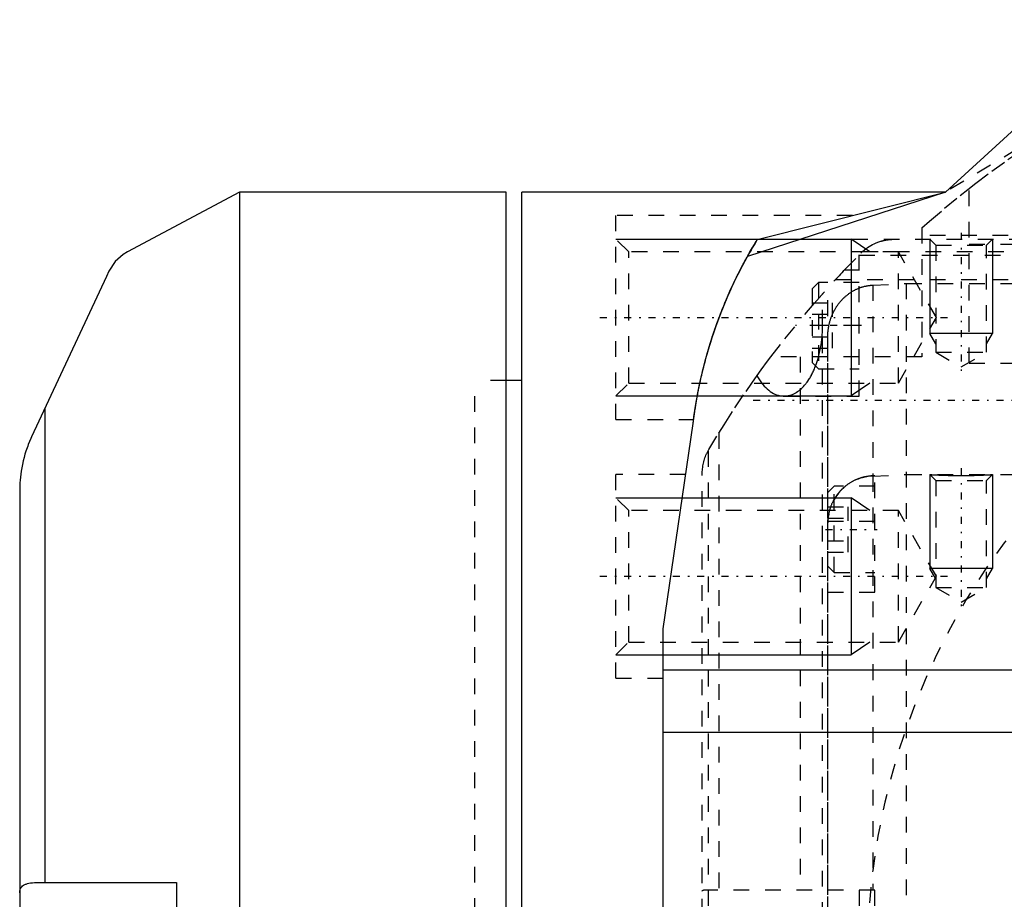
# Model space of a CAD drawing. Extents: x -109 to 109, y -1 to 737.
# Tile 7 of 10: x -99 to -36, y 574 to 630. Entities that reach past the tile are written whole.
import ezdxf

# ---------------------------------------------------------------- set-up
doc = ezdxf.new("R2010")
doc.units = 0
doc.linetypes.add('CENTER', pattern=[1.5, 0.45, -0.5, 0.05, -0.5])
doc.linetypes.add('DASHED', pattern=[2, 1, -1])
for name, color, linetype in [('AM_0', 7, 'CONTINUOUS'), ('AM_10', 7, 'CONTINUOUS'), ('AM_3', 7, 'DASHED'), ('AM_7', 7, 'CENTER')]:
    doc.layers.add(name, color=color, linetype=linetype)

msp = doc.modelspace()

# ---------------------------------------------------------------- linework, layer by layer
at = {"layer": 'AM_0', "color": 7, "linetype": 'CONTINUOUS'}
for p, q in [((-40, 619), (-28, 630)), ((-85, 619), (-92.13, 615.209)), ((-68, 619), (-85, 619)), ((-85, 619), (-85, 381)), ((-68, 520), (-68, 619)), ((-40, 619), (-67, 619)), ((-67, 521), (-67, 619)), ((-40, 619), (-52.625, 614.898)), ((-51.99, 615.987), (-40, 619)), ((-93.47, 613.629), (-98.24, 603.4)), ((-67, 607), (-68, 607)), ((-97.408, 605.183), (-97.408, 575)), ((-58, 591.16), (-56.082, 604.258)), ((-99, 600), (-99, 390.247)), ((-58, 550), (-58, 591.16)), ((-58, 588.555), (58, 588.555)), ((58, 584.555), (-58, 584.555)), ((-97.591, 575), (-89, 575)), ((-89, 575), (-89, 565))]:
    msp.add_line(p, q, dxfattribs=at)
for points in [[(-92.13, 615.208, 0), (-92.398, 615.037, 0), (-92.906, 614.578, 0), (-93.317, 613.977, 0), (-93.47, 613.629, 0)], [(-56.082, 604.258, 0), (-56.042, 604.568, 0), (-55.953, 605.187, 0), (-55.85, 605.804, 0), (-55.794, 606.112, 0), (-55.735, 606.419, 0), (-55.606, 607.031, 0), (-55.464, 607.64, 0), (-55.309, 608.246, 0), (-55.141, 608.848, 0), (-54.961, 609.447, 0), (-54.866, 609.745, 0), (-54.768, 610.042, 0), (-54.562, 610.632, 0), (-54.343, 611.218, 0), (-54.112, 611.799, 0), (-53.869, 612.375, 0), (-53.614, 612.946, 0), (-53.481, 613.229, 0), (-53.346, 613.511, 0), (-53.066, 614.07, 0), (-52.775, 614.624, 0), (-52.625, 614.898, 0)], [(-98.24, 603.4, 0), (-98.285, 603.303, 0), (-98.371, 603.106, 0), (-98.452, 602.907, 0), (-98.491, 602.806, 0), (-98.528, 602.704, 0), (-98.599, 602.499, 0), (-98.664, 602.291, 0), (-98.724, 602.08, 0), (-98.778, 601.866, 0), (-98.827, 601.65, 0), (-98.849, 601.541, 0), (-98.87, 601.432, 0), (-98.906, 601.219, 0), (-98.935, 601.016, 0), (-98.957, 600.824, 0), (-98.974, 600.645, 0), (-98.985, 600.479, 0), (-98.99, 600.401, 0), (-98.993, 600.327, 0), (-98.998, 600.189, 0), (-98.999, 600.116, 0), (-98.999, 600.096, 0), (-99, 600.077, 0), (-99, 600.067, 0), (-99, 600.058, 0), (-99, 600.028, 0), (-99, 600.01, 0), (-99, 600.007, 0), (-99, 600.004, 0), (-99, 600.003, 0), (-99, 600.003, 0), (-99, 600.003, 0), (-99, 600.002, 0), (-99, 600.002, 0), (-99, 600.002, 0), (-99, 600.002, 0), (-99, 600.002, 0), (-99, 600.001, 0), (-99, 600.001, 0), (-99, 600.001, 0), (-99, 600.001, 0), (-99, 600.001, 0), (-99, 600.001, 0), (-99, 600.001, 0), (-99, 600.001, 0), (-99, 600.001, 0), (-99, 600.001, 0), (-99, 600.001, 0), (-99, 600.001, 0), (-99, 600.001, 0), (-99, 600.001, 0), (-99, 600.001, 0), (-99, 600.001, 0), (-99, 600.001, 0), (-99, 600.001, 0), (-99, 600.001, 0), (-99, 600.001, 0), (-99, 600.001, 0), (-99, 600.001, 0), (-99, 600.001, 0), (-99, 600.001, 0), (-99, 600.001, 0), (-99, 600.001, 0), (-99, 600.001, 0), (-99, 600.001, 0), (-99, 600, 0), (-99, 600, 0), (-99, 600, 0), (-99, 600, 0), (-99, 600, 0), (-99, 600, 0), (-99, 600, 0), (-99, 600, 0), (-99, 600, 0), (-99, 600, 0), (-99, 600, 0), (-99, 600, 0), (-99, 600, 0), (-99, 600, 0), (-99, 600, 0), (-99, 600, 0), (-99, 600, 0), (-99, 600, 0), (-99, 600, 0), (-99, 600, 0), (-99, 600, 0), (-99, 600, 0), (-99, 600, 0), (-99, 600, 0), (-99, 600, 0), (-99, 600, 0), (-99, 600, 0), (-99, 600, 0), (-99, 600, 0), (-99, 600, 0), (-99, 600, 0), (-99, 600, 0), (-99, 600, 0), (-99, 600, 0), (-99, 600, 0), (-99, 600, 0), (-99, 600, 0), (-99, 600, 0), (-99, 600, 0), (-99, 600, 0), (-99, 600, 0), (-99, 600, 0), (-99, 600, 0), (-99, 600, 0), (-99, 600, 0), (-99, 600, 0), (-99, 600, 0)], [(-99, 574.339, 0), (-98.999, 574.382, 0), (-98.99, 574.462, 0), (-98.973, 574.536, 0), (-98.961, 574.571, 0), (-98.947, 574.604, 0), (-98.912, 574.667, 0), (-98.867, 574.724, 0), (-98.813, 574.775, 0), (-98.749, 574.82, 0), (-98.677, 574.859, 0), (-98.637, 574.876, 0), (-98.596, 574.892, 0), (-98.506, 574.92, 0), (-98.408, 574.943, 0), (-98.301, 574.962, 0), (-98.187, 574.976, 0), (-98.066, 574.986, 0), (-98.002, 574.99, 0), (-97.938, 574.994, 0), (-97.804, 574.998, 0), (-97.664, 575, 0), (-97.591, 575, 0)]]:
    msp.add_polyline3d(points, dxfattribs=at)
msp.add_arc((-27, 600.69), 29.3, 148.52862, 150.99311, dxfattribs=at)
at = {"layer": 'AM_10', "color": 7, "linetype": 'CONTINUOUS'}
for p, q in [((-61, 616.01), (-46, 616.01)), ((-44.828, 615.198), (-46, 616.01)), ((-46, 616.01), (-46, 606.01)), ((-41, 616), (-41, 610)), ((-37, 616), (-37, 610)), ((-37, 610), (-41, 610)), ((-40.621, 609.344), (-41, 610)), ((-37.379, 609.344), (-37, 610)), ((-44.828, 606.822), (-46, 606.01)), ((-61, 606.01), (-46, 606.01)), ((-41, 601), (-41, 595)), ((-37, 601), (-37, 595)), ((-61, 599.512), (-46, 599.512)), ((-44.828, 598.7), (-46, 599.512)), ((-46, 599.512), (-46, 589.512)), ((-37, 595), (-41, 595)), ((-40.621, 594.344), (-41, 595)), ((-37.379, 594.344), (-37, 595)), ((-44.828, 590.324), (-46, 589.512)), ((-61, 589.512), (-46, 589.512))]:
    msp.add_line(p, q, dxfattribs=at)
at = {"layer": 'AM_3', "color": 6, "linetype": 'DASHED'}
for p, q in [((-21.693, 630), (-40, 619)), ((-38.5, 608.104), (-38.5, 619.234)), ((-45.929, 617.51), (-61, 617.51)), ((-61, 604.51), (-61, 617.51)), ((-41.5, 616.733), (-41.5, 608.5)), ((-2, 616.24), (-41.5, 616.24)), ((-60.188, 615.198), (-61, 616.01)), ((-51.937, 616), (-2, 616)), ((-41, 616), (-40.621, 615.621)), ((-40.621, 615.621), (-40.621, 608.8)), ((-40.621, 615.621), (-37.379, 615.621)), ((-38.5, 615.696), (38.5, 615.696)), ((-37.379, 615.621), (-37, 616)), ((-37.379, 608.8), (-37.379, 615.621)), ((-43, 615.198), (-60.188, 615.198)), ((-60.188, 606.822), (-60.188, 615.198)), ((-45.5, 606), (-45.5, 615.008)), ((-45.5, 614.98), (-23.599, 614.98)), ((-45.282, 615.222), (-23.365, 615.222)), ((-40.582, 611.01), (-43, 615.198)), ((-43, 606.822), (-43, 615.198)), ((-46.421, 614.057), (-45.5, 614.057)), ((-48.1, 613.25), (-48.5, 612.85)), ((-45.5, 613.25), (-48.1, 613.25)), ((-48.1, 613.25), (-48.1, 607.75)), ((-46.996, 613.444), (-24.734, 613.444)), ((-44.639, 613.075), (-42.5, 613.184)), ((-44.639, 613.075), (-44.639, 600.917)), ((-42.5, 613.184), (-34.5, 613.184)), ((-42.5, 613.184), (-42.5, 526.816)), ((-48.5, 612.85), (-48.5, 608.15)), ((-47.832, 610.5), (-47.832, 612.521)), ((-47.5, 527.108), (-47.5, 612.892)), ((-48.5, 611.943), (-47.2, 611.943)), ((-47.2, 609.057), (-47.2, 611.943)), ((-48.5, 611.222), (-47.2, 611.222)), ((-43, 606.822), (-40.582, 611.01)), ((-45.5, 610.5), (-49.556, 610.5)), ((-48.5, 609.778), (-47.2, 609.778)), ((-47.867, 609.739), (-47.867, 530.261)), ((-47.5, 530.209), (-47.5, 609.791)), ((-48.5, 609.057), (-47.2, 609.057)), ((-40.621, 608.8), (-39, 607.864)), ((-40.621, 608.8), (-37.379, 608.8)), ((-39, 607.864), (-37.379, 608.8)), ((-41.5, 608.5), (-51.125, 608.5)), ((-49.254, 608.5), (-49.254, 574.5)), ((-48.5, 608.15), (-48.1, 607.75)), ((-38.5, 608.104), (38.5, 608.104)), ((-48.1, 607.75), (-45.5, 607.75)), ((-68, 607), (-70, 607)), ((-70, 533), (-70, 607)), ((-61, 606.01), (-60.188, 606.822)), ((-60.188, 606.822), (-43, 606.822)), ((-50.287, 606), (-45.5, 606)), ((-61, 604.51), (-56.05, 604.51)), ((-55.082, 602.588), (-54.45, 603.634)), ((-54.45, 603.634), (-54.45, 574.5)), ((-55.133, 602.497), (-55.133, 537.503)), ((-56.557, 601.012), (-61, 601.012)), ((-61, 588.012), (-61, 601.012)), ((-55.5, 538.94), (-55.5, 601.06)), ((-44.639, 600.901), (-42.5, 601)), ((-44.5, 600.923), (-44.639, 600.917)), ((-44.639, 600.901), (-44.639, 574.5)), ((-44.5, 593.5), (-44.5, 600.923)), ((-42.5, 601), (-34.5, 601)), ((-41, 601), (-40.621, 600.621)), ((-40.621, 600.621), (-40.621, 593.8)), ((-40.621, 600.621), (-37.379, 600.621)), ((-37.379, 600.621), (-37, 601)), ((-37.379, 593.8), (-37.379, 600.621)), ((-47.1, 600.25), (-47.5, 599.85)), ((-44.5, 600.25), (-47.1, 600.25)), ((-47.1, 594.75), (-47.1, 600.25)), ((-60.188, 598.7), (-61, 599.512)), ((-43, 598.7), (-60.188, 598.7)), ((-60.188, 590.324), (-60.188, 598.7)), ((-47.5, 598.943), (-46.2, 598.943)), ((-46.2, 596.057), (-46.2, 598.943)), ((-40.582, 594.512), (-43, 598.7)), ((-43, 590.324), (-43, 598.7)), ((-47.5, 598.222), (-46.2, 598.222)), ((-47.499, 598), (-47.5, 597.92)), ((-44.5, 598), (-47.499, 598)), ((-47.5, 596.778), (-46.2, 596.778)), ((-47.5, 596.057), (-46.2, 596.057)), ((-47.5, 595.15), (-47.1, 594.75)), ((-47.1, 594.75), (-44.5, 594.75)), ((-43, 590.324), (-40.582, 594.512)), ((-40.621, 593.8), (-39, 592.864)), ((-40.621, 593.8), (-37.379, 593.8)), ((-39, 592.864), (-37.379, 593.8)), ((-47.5, 593.5), (-44.5, 593.5)), ((-61, 589.512), (-60.188, 590.324)), ((-60.188, 590.324), (-43, 590.324)), ((-61, 588.012), (-58, 588.012)), ((-44.5, 574.5), (-55.419, 574.5)), ((-45.5, 574.5), (-45.5, 565.5)), ((-44.5, 565.5), (-44.5, 574.5))]:
    msp.add_line(p, q, dxfattribs=at)
for points in [[(-41.5, 616.733, 0), (-41.022, 617.153, 0), (-40.054, 617.979, 0), (-39.069, 618.784, 0), (-38.57, 619.179, 0), (-38.068, 619.569, 0), (-37.051, 620.334, 0), (-36.018, 621.078, 0), (-34.971, 621.8, 0), (-33.909, 622.502, 0), (-32.834, 623.181, 0), (-32.291, 623.512, 0), (-31.744, 623.838, 0), (-30.642, 624.473, 0), (-29.526, 625.086, 0), (-28.399, 625.675, 0), (-27.26, 626.242, 0), (-26.109, 626.785, 0), (-25.53, 627.048, 0), (-24.948, 627.305, 0), (-23.776, 627.801, 0), (-22.594, 628.273, 0), (-22, 628.5, 0)], [(-56.082, 604.258, 0), (-56.028, 604.673, 0), (-55.903, 605.494, 0), (-55.758, 606.302, 0), (-55.677, 606.7, 0), (-55.592, 607.094, 0), (-55.407, 607.868, 0), (-55.205, 608.624, 0), (-54.988, 609.36, 0), (-54.757, 610.073, 0), (-54.514, 610.763, 0), (-54.389, 611.1, 0), (-54.261, 611.429, 0), (-54, 612.07, 0), (-53.733, 612.684, 0), (-53.461, 613.271, 0), (-53.188, 613.83, 0), (-52.915, 614.361, 0), (-52.779, 614.615, 0), (-52.644, 614.862, 0), (-52.378, 615.335, 0), (-52.117, 615.777, 0), (-51.99, 615.987, 0)], [(-56.05, 604.51, 0), (-56.05, 604.51, 0), (-56.049, 604.514, 0), (-56.049, 604.521, 0), (-56.048, 604.525, 0), (-56.047, 604.531, 0), (-56.045, 604.545, 0), (-56.043, 604.562, 0), (-56.04, 604.584, 0), (-56.037, 604.608, 0), (-56.033, 604.637, 0), (-56.031, 604.652, 0), (-56.029, 604.669, 0), (-56.024, 604.705, 0), (-56.018, 604.744, 0), (-56.012, 604.788, 0), (-56.005, 604.834, 0), (-55.998, 604.885, 0), (-55.994, 604.911, 0), (-55.99, 604.939, 0), (-55.982, 604.996, 0), (-55.973, 605.057, 0), (-55.968, 605.089, 0), (-55.963, 605.122, 0), (-55.952, 605.189, 0), (-55.941, 605.26, 0), (-55.936, 605.297, 0), (-55.93, 605.334, 0), (-55.917, 605.412, 0), (-55.904, 605.492, 0), (-55.89, 605.575, 0), (-55.875, 605.66, 0), (-55.86, 605.749, 0), (-55.852, 605.794, 0), (-55.844, 605.839, 0), (-55.827, 605.932, 0), (-55.81, 606.028, 0), (-55.791, 606.125, 0), (-55.773, 606.224, 0), (-55.753, 606.325, 0), (-55.743, 606.376, 0), (-55.733, 606.428, 0), (-55.712, 606.533, 0), (-55.689, 606.641, 0), (-55.666, 606.752, 0), (-55.642, 606.865, 0), (-55.617, 606.982, 0), (-55.603, 607.041, 0), (-55.59, 607.101, 0), (-55.563, 607.222, 0), (-55.534, 607.346, 0), (-55.504, 607.471, 0), (-55.474, 607.599, 0), (-55.442, 607.73, 0), (-55.425, 607.795, 0), (-55.409, 607.861, 0), (-55.375, 607.995, 0), (-55.34, 608.13, 0), (-55.303, 608.267, 0), (-55.266, 608.406, 0), (-55.227, 608.545, 0), (-55.208, 608.615, 0), (-55.188, 608.685, 0), (-55.147, 608.827, 0), (-55.106, 608.969, 0), (-55.085, 609.041, 0), (-55.063, 609.113, 0), (-55.02, 609.256, 0), (-54.975, 609.4, 0), (-54.953, 609.473, 0), (-54.93, 609.545, 0), (-54.884, 609.689, 0), (-54.837, 609.834, 0), (-54.789, 609.978, 0), (-54.74, 610.122, 0), (-54.691, 610.266, 0), (-54.666, 610.337, 0), (-54.641, 610.408, 0), (-54.591, 610.551, 0), (-54.54, 610.692, 0), (-54.489, 610.832, 0), (-54.437, 610.971, 0), (-54.385, 611.109, 0), (-54.359, 611.178, 0), (-54.332, 611.247, 0), (-54.278, 611.386, 0), (-54.223, 611.526, 0), (-54.167, 611.666, 0), (-54.11, 611.806, 0), (-54.052, 611.946, 0), (-54.022, 612.016, 0), (-53.993, 612.086, 0), (-53.934, 612.226, 0), (-53.873, 612.365, 0), (-53.813, 612.504, 0), (-53.751, 612.643, 0), (-53.689, 612.781, 0), (-53.658, 612.849, 0), (-53.627, 612.918, 0), (-53.564, 613.054, 0), (-53.5, 613.189, 0), (-53.436, 613.324, 0), (-53.372, 613.457, 0), (-53.308, 613.589, 0), (-53.276, 613.654, 0), (-53.244, 613.719, 0), (-53.179, 613.849, 0), (-53.114, 613.976, 0), (-53.082, 614.04, 0), (-53.05, 614.103, 0), (-52.985, 614.227, 0), (-52.921, 614.35, 0), (-52.889, 614.411, 0), (-52.857, 614.471, 0), (-52.793, 614.59, 0), (-52.729, 614.707, 0), (-52.666, 614.823, 0), (-52.604, 614.936, 0), (-52.542, 615.046, 0), (-52.511, 615.101, 0), (-52.48, 615.155, 0), (-52.42, 615.261, 0), (-52.36, 615.365, 0), (-52.301, 615.467, 0), (-52.243, 615.566, 0), (-52.186, 615.663, 0), (-52.157, 615.71, 0), (-52.129, 615.757, 0), (-52.073, 615.85, 0), (-52.018, 615.941, 0), (-51.99, 615.987, 0)], [(-45.308, 615.198, 0), (-45.262, 615.24, 0), (-45.167, 615.321, 0), (-45.069, 615.398, 0), (-45.019, 615.435, 0), (-44.968, 615.471, 0), (-44.864, 615.539, 0), (-44.757, 615.604, 0), (-44.647, 615.663, 0), (-44.535, 615.719, 0), (-44.421, 615.769, 0), (-44.363, 615.792, 0), (-44.305, 615.815, 0), (-44.187, 615.855, 0), (-44.118, 615.877, 0), (-44.098, 615.883, 0), (-44.078, 615.888, 0), (-44.068, 615.891, 0), (-44.058, 615.894, 0), (-44.038, 615.899, 0), (-44.018, 615.905, 0), (-43.997, 615.91, 0), (-43.977, 615.915, 0), (-43.957, 615.919, 0), (-43.947, 615.922, 0), (-43.937, 615.924, 0), (-43.916, 615.929, 0), (-43.896, 615.933, 0), (-43.876, 615.938, 0), (-43.855, 615.942, 0), (-43.835, 615.946, 0), (-43.825, 615.948, 0), (-43.815, 615.95, 0), (-43.794, 615.953, 0), (-43.774, 615.957, 0), (-43.753, 615.96, 0), (-43.733, 615.964, 0), (-43.712, 615.967, 0), (-43.702, 615.968, 0), (-43.691, 615.97, 0), (-43.671, 615.973, 0), (-43.65, 615.975, 0), (-43.64, 615.977, 0), (-43.63, 615.978, 0), (-43.609, 615.98, 0), (-43.588, 615.983, 0), (-43.578, 615.984, 0), (-43.568, 615.985, 0), (-43.547, 615.987, 0), (-43.526, 615.989, 0), (-43.505, 615.99, 0), (-43.485, 615.992, 0), (-43.464, 615.993, 0), (-43.454, 615.994, 0), (-43.443, 615.995, 0), (-43.422, 615.996, 0), (-43.402, 615.997, 0), (-43.381, 615.998, 0), (-43.36, 615.999, 0), (-43.339, 615.999, 0), (-43.329, 615.999, 0), (-43.319, 616, 0), (-43.298, 616, 0), (-43.277, 616, 0), (-43.267, 616, 0)], [(-51.125, 608.5, 0), (-50.233, 609.656, 0), (-48.373, 611.905, 0), (-46.412, 614.068, 0), (-45.394, 615.115, 0)], [(-45.394, 615.115, 0), (-45.38, 615.129, 0), (-45.352, 615.157, 0), (-45.323, 615.184, 0), (-45.308, 615.198, 0)], [(-47.5, 609.791, 0), (-47.5, 609.812, 0), (-47.499, 609.855, 0), (-47.498, 609.897, 0), (-47.498, 609.919, 0), (-47.497, 609.941, 0), (-47.495, 609.984, 0), (-47.492, 610.028, 0), (-47.489, 610.072, 0), (-47.485, 610.117, 0), (-47.481, 610.162, 0), (-47.478, 610.184, 0), (-47.476, 610.206, 0), (-47.47, 610.251, 0), (-47.464, 610.296, 0), (-47.458, 610.341, 0), (-47.45, 610.386, 0), (-47.442, 610.431, 0), (-47.438, 610.454, 0), (-47.434, 610.476, 0), (-47.425, 610.521, 0), (-47.415, 610.566, 0), (-47.41, 610.588, 0), (-47.405, 610.61, 0), (-47.394, 610.654, 0), (-47.383, 610.698, 0), (-47.377, 610.72, 0), (-47.372, 610.742, 0), (-47.359, 610.785, 0), (-47.347, 610.827, 0), (-47.333, 610.87, 0), (-47.32, 610.912, 0), (-47.306, 610.953, 0), (-47.299, 610.973, 0), (-47.292, 610.994, 0), (-47.277, 611.034, 0), (-47.262, 611.073, 0), (-47.246, 611.112, 0), (-47.23, 611.152, 0), (-47.214, 611.191, 0), (-47.205, 611.211, 0), (-47.196, 611.231, 0), (-47.178, 611.271, 0), (-47.159, 611.311, 0), (-47.14, 611.351, 0), (-47.12, 611.391, 0), (-47.099, 611.431, 0), (-47.089, 611.451, 0), (-47.078, 611.471, 0), (-47.056, 611.51, 0), (-47.034, 611.55, 0), (-47.01, 611.589, 0), (-46.987, 611.628, 0), (-46.963, 611.667, 0), (-46.95, 611.686, 0), (-46.938, 611.705, 0), (-46.913, 611.743, 0), (-46.887, 611.781, 0), (-46.861, 611.818, 0), (-46.834, 611.855, 0), (-46.807, 611.891, 0), (-46.794, 611.909, 0), (-46.78, 611.926, 0), (-46.752, 611.961, 0), (-46.724, 611.996, 0), (-46.71, 612.012, 0), (-46.696, 612.029, 0), (-46.668, 612.062, 0), (-46.639, 612.094, 0), (-46.625, 612.11, 0), (-46.611, 612.126, 0), (-46.582, 612.157, 0), (-46.553, 612.187, 0), (-46.523, 612.218, 0), (-46.492, 612.248, 0), (-46.461, 612.278, 0), (-46.445, 612.293, 0), (-46.428, 612.308, 0), (-46.396, 612.338, 0), (-46.362, 612.368, 0), (-46.328, 612.397, 0), (-46.293, 612.426, 0), (-46.258, 612.454, 0), (-46.24, 612.468, 0), (-46.222, 612.482, 0), (-46.186, 612.51, 0), (-46.149, 612.537, 0), (-46.112, 612.563, 0), (-46.074, 612.589, 0), (-46.036, 612.614, 0), (-46.017, 612.626, 0), (-45.998, 612.639, 0), (-45.96, 612.663, 0), (-45.921, 612.686, 0), (-45.882, 612.708, 0), (-45.843, 612.73, 0), (-45.804, 612.751, 0), (-45.785, 612.761, 0), (-45.765, 612.772, 0), (-45.726, 612.791, 0), (-45.687, 612.81, 0), (-45.649, 612.828, 0), (-45.61, 612.845, 0), (-45.571, 612.862, 0), (-45.552, 612.87, 0), (-45.532, 612.878, 0), (-45.492, 612.894, 0), (-45.451, 612.909, 0), (-45.43, 612.916, 0), (-45.409, 612.924, 0), (-45.367, 612.938, 0), (-45.325, 612.952, 0), (-45.303, 612.959, 0), (-45.282, 612.965, 0), (-45.238, 612.978, 0), (-45.195, 612.989, 0), (-45.15, 613, 0), (-45.106, 613.011, 0), (-45.062, 613.021, 0), (-45.039, 613.025, 0), (-45.017, 613.03, 0), (-44.972, 613.038, 0), (-44.927, 613.045, 0), (-44.882, 613.052, 0), (-44.838, 613.058, 0), (-44.793, 613.063, 0), (-44.771, 613.065, 0), (-44.749, 613.068, 0), (-44.704, 613.071, 0), (-44.661, 613.074, 0), (-44.639, 613.075, 0)], [(-47.867, 609.739, 0), (-47.856, 609.866, 0), (-47.841, 610.121, 0), (-47.833, 610.374, 0), (-47.832, 610.5, 0)], [(-47.961, 609.055, 0), (-47.941, 609.167, 0), (-47.907, 609.394, 0), (-47.878, 609.624, 0), (-47.867, 609.739, 0)], [(-48.087, 608.499, 0), (-48.063, 608.59, 0), (-48.019, 608.774, 0), (-47.979, 608.961, 0), (-47.961, 609.055, 0)], [(-52.346, 606.822, 0), (-52.147, 607.104, 0), (-51.742, 607.666, 0), (-51.332, 608.223, 0), (-51.125, 608.5, 0)], [(-48.274, 607.922, 0), (-48.24, 608.014, 0), (-48.175, 608.204, 0), (-48.115, 608.4, 0), (-48.087, 608.499, 0)], [(-48.873, 606.821, 0), (-48.853, 606.846, 0), (-48.815, 606.898, 0), (-48.778, 606.95, 0), (-48.759, 606.977, 0), (-48.741, 607.004, 0), (-48.704, 607.059, 0), (-48.668, 607.116, 0), (-48.633, 607.174, 0), (-48.598, 607.233, 0), (-48.564, 607.293, 0), (-48.547, 607.324, 0), (-48.531, 607.355, 0), (-48.498, 607.417, 0), (-48.466, 607.481, 0), (-48.435, 607.546, 0), (-48.404, 607.612, 0), (-48.374, 607.679, 0), (-48.359, 607.713, 0), (-48.344, 607.747, 0), (-48.316, 607.816, 0), (-48.288, 607.886, 0), (-48.274, 607.922, 0)], [(-54.45, 603.634, 0), (-54.112, 604.174, 0), (-53.422, 605.244, 0), (-52.71, 606.299, 0), (-52.346, 606.822, 0)], [(-52.011, 607.295, 0), (-51.972, 607.227, 0), (-51.894, 607.097, 0), (-51.812, 606.973, 0), (-51.77, 606.913, 0), (-51.727, 606.855, 0), (-51.64, 606.745, 0), (-51.55, 606.641, 0), (-51.458, 606.545, 0), (-51.364, 606.456, 0), (-51.267, 606.374, 0), (-51.218, 606.336, 0), (-51.169, 606.3, 0), (-51.069, 606.234, 0), (-50.968, 606.176, 0), (-50.865, 606.127, 0), (-50.762, 606.085, 0), (-50.657, 606.051, 0), (-50.604, 606.038, 0), (-50.552, 606.026, 0), (-50.446, 606.009, 0), (-50.34, 606.001, 0), (-50.287, 606, 0)], [(-50.287, 606, 0), (-50.245, 606.001, 0), (-50.161, 606.006, 0), (-50.078, 606.016, 0), (-50.036, 606.024, 0), (-49.995, 606.032, 0), (-49.912, 606.053, 0), (-49.829, 606.079, 0), (-49.747, 606.11, 0), (-49.666, 606.146, 0), (-49.585, 606.188, 0), (-49.545, 606.21, 0), (-49.505, 606.234, 0), (-49.427, 606.285, 0), (-49.349, 606.341, 0), (-49.272, 606.402, 0), (-49.196, 606.468, 0), (-49.122, 606.539, 0), (-49.085, 606.576, 0), (-49.049, 606.614, 0), (-48.977, 606.693, 0), (-48.907, 606.777, 0), (-48.873, 606.821, 0)], [(-55.5, 601.06, 0), (-55.5, 601.105, 0), (-55.497, 601.194, 0), (-55.492, 601.283, 0), (-55.488, 601.327, 0), (-55.484, 601.372, 0), (-55.473, 601.46, 0), (-55.46, 601.548, 0), (-55.444, 601.636, 0), (-55.426, 601.723, 0), (-55.405, 601.809, 0), (-55.394, 601.852, 0), (-55.382, 601.895, 0), (-55.355, 601.98, 0), (-55.327, 602.065, 0), (-55.296, 602.148, 0), (-55.262, 602.231, 0), (-55.226, 602.312, 0), (-55.208, 602.352, 0), (-55.188, 602.392, 0), (-55.147, 602.472, 0), (-55.104, 602.55, 0), (-55.082, 602.588, 0)], [(-44.639, 600.917, 0), (-44.659, 600.916, 0), (-44.7, 600.913, 0), (-44.741, 600.91, 0), (-44.762, 600.908, 0), (-44.783, 600.907, 0), (-44.825, 600.902, 0), (-44.866, 600.897, 0), (-44.908, 600.892, 0), (-44.95, 600.886, 0), (-44.992, 600.879, 0), (-45.013, 600.876, 0), (-45.034, 600.872, 0), (-45.076, 600.864, 0), (-45.118, 600.856, 0), (-45.16, 600.846, 0), (-45.201, 600.837, 0), (-45.243, 600.827, 0), (-45.263, 600.821, 0), (-45.284, 600.816, 0), (-45.324, 600.804, 0), (-45.365, 600.793, 0), (-45.385, 600.787, 0), (-45.404, 600.78, 0), (-45.444, 600.768, 0), (-45.483, 600.754, 0), (-45.502, 600.748, 0), (-45.521, 600.741, 0), (-45.559, 600.727, 0), (-45.597, 600.712, 0), (-45.634, 600.698, 0), (-45.67, 600.682, 0), (-45.706, 600.667, 0), (-45.725, 600.659, 0), (-45.743, 600.65, 0), (-45.78, 600.633, 0), (-45.817, 600.616, 0), (-45.853, 600.597, 0), (-45.89, 600.578, 0), (-45.927, 600.559, 0), (-45.946, 600.549, 0), (-45.964, 600.538, 0), (-46.001, 600.517, 0), (-46.037, 600.496, 0), (-46.074, 600.474, 0), (-46.11, 600.451, 0), (-46.146, 600.428, 0), (-46.164, 600.416, 0), (-46.181, 600.404, 0), (-46.216, 600.38, 0), (-46.251, 600.356, 0), (-46.286, 600.331, 0), (-46.32, 600.305, 0), (-46.353, 600.279, 0), (-46.369, 600.266, 0), (-46.386, 600.253, 0), (-46.418, 600.226, 0), (-46.45, 600.2, 0), (-46.481, 600.173, 0), (-46.512, 600.145, 0), (-46.542, 600.118, 0), (-46.557, 600.104, 0), (-46.571, 600.09, 0), (-46.6, 600.063, 0), (-46.628, 600.035, 0), (-46.641, 600.021, 0), (-46.655, 600.007, 0), (-46.683, 599.978, 0), (-46.71, 599.948, 0), (-46.724, 599.933, 0), (-46.738, 599.918, 0), (-46.765, 599.887, 0), (-46.792, 599.856, 0), (-46.819, 599.824, 0), (-46.845, 599.791, 0), (-46.871, 599.758, 0), (-46.884, 599.741, 0), (-46.897, 599.724, 0), (-46.922, 599.69, 0), (-46.947, 599.655, 0), (-46.971, 599.621, 0), (-46.995, 599.585, 0), (-47.019, 599.55, 0), (-47.03, 599.532, 0), (-47.042, 599.514, 0), (-47.064, 599.477, 0), (-47.086, 599.441, 0), (-47.107, 599.404, 0), (-47.128, 599.367, 0), (-47.148, 599.331, 0), (-47.157, 599.312, 0), (-47.167, 599.294, 0), (-47.186, 599.257, 0), (-47.204, 599.22, 0), (-47.221, 599.183, 0), (-47.238, 599.146, 0), (-47.254, 599.11, 0), (-47.262, 599.091, 0), (-47.269, 599.073, 0), (-47.284, 599.037, 0), (-47.299, 599, 0), (-47.313, 598.962, 0), (-47.327, 598.924, 0), (-47.34, 598.885, 0), (-47.347, 598.866, 0), (-47.353, 598.846, 0), (-47.366, 598.806, 0), (-47.378, 598.766, 0), (-47.384, 598.746, 0), (-47.39, 598.726, 0), (-47.401, 598.685, 0), (-47.411, 598.644, 0), (-47.416, 598.623, 0), (-47.421, 598.602, 0), (-47.431, 598.561, 0), (-47.439, 598.519, 0), (-47.448, 598.477, 0), (-47.455, 598.435, 0), (-47.462, 598.393, 0), (-47.466, 598.372, 0), (-47.469, 598.351, 0), (-47.475, 598.309, 0), (-47.48, 598.267, 0), (-47.484, 598.226, 0), (-47.488, 598.184, 0), (-47.492, 598.143, 0), (-47.493, 598.122, 0), (-47.494, 598.101, 0), (-47.497, 598.061, 0), (-47.498, 598.02, 0), (-47.499, 598, 0)], [(-41, 601, 0), (-41, 601, 0), (-40.998, 601, 0), (-40.995, 601, 0), (-40.993, 601, 0), (-40.99, 600.999, 0), (-40.983, 600.999, 0), (-40.975, 600.998, 0), (-40.964, 600.998, 0), (-40.952, 600.997, 0), (-40.939, 600.996, 0), (-40.931, 600.996, 0), (-40.923, 600.995, 0), (-40.906, 600.994, 0), (-40.887, 600.993, 0), (-40.866, 600.992, 0), (-40.844, 600.991, 0), (-40.82, 600.99, 0), (-40.807, 600.989, 0), (-40.794, 600.988, 0), (-40.767, 600.987, 0), (-40.739, 600.985, 0), (-40.724, 600.984, 0), (-40.709, 600.984, 0), (-40.677, 600.982, 0), (-40.644, 600.98, 0), (-40.628, 600.98, 0), (-40.61, 600.979, 0), (-40.575, 600.977, 0), (-40.539, 600.975, 0), (-40.502, 600.974, 0), (-40.463, 600.972, 0), (-40.424, 600.97, 0), (-40.405, 600.969, 0), (-40.385, 600.968, 0), (-40.343, 600.967, 0), (-40.301, 600.965, 0), (-40.257, 600.963, 0), (-40.212, 600.962, 0), (-40.165, 600.96, 0), (-40.142, 600.959, 0), (-40.118, 600.958, 0), (-40.069, 600.957, 0), (-40.019, 600.955, 0), (-39.968, 600.954, 0), (-39.917, 600.952, 0), (-39.864, 600.951, 0), (-39.838, 600.95, 0), (-39.811, 600.949, 0), (-39.757, 600.948, 0), (-39.702, 600.947, 0), (-39.647, 600.946, 0), (-39.591, 600.945, 0), (-39.535, 600.944, 0), (-39.507, 600.943, 0), (-39.479, 600.943, 0), (-39.422, 600.942, 0), (-39.365, 600.941, 0), (-39.309, 600.941, 0), (-39.252, 600.94, 0), (-39.195, 600.94, 0), (-39.167, 600.94, 0), (-39.139, 600.94, 0), (-39.083, 600.939, 0), (-39.028, 600.939, 0), (-39, 600.939, 0), (-38.972, 600.939, 0), (-38.917, 600.939, 0), (-38.861, 600.94, 0), (-38.833, 600.94, 0), (-38.805, 600.94, 0), (-38.748, 600.94, 0), (-38.691, 600.941, 0), (-38.635, 600.941, 0), (-38.578, 600.942, 0), (-38.521, 600.943, 0), (-38.493, 600.943, 0), (-38.465, 600.944, 0), (-38.409, 600.945, 0), (-38.353, 600.946, 0), (-38.298, 600.947, 0), (-38.243, 600.948, 0), (-38.189, 600.949, 0), (-38.162, 600.95, 0), (-38.136, 600.951, 0), (-38.083, 600.952, 0), (-38.032, 600.954, 0), (-37.981, 600.955, 0), (-37.931, 600.957, 0), (-37.882, 600.958, 0), (-37.858, 600.959, 0), (-37.835, 600.96, 0), (-37.788, 600.962, 0), (-37.743, 600.963, 0), (-37.699, 600.965, 0), (-37.657, 600.967, 0), (-37.615, 600.968, 0), (-37.595, 600.969, 0), (-37.576, 600.97, 0), (-37.537, 600.972, 0), (-37.498, 600.974, 0), (-37.461, 600.975, 0), (-37.425, 600.977, 0), (-37.39, 600.979, 0), (-37.372, 600.98, 0), (-37.356, 600.98, 0), (-37.323, 600.982, 0), (-37.291, 600.984, 0), (-37.276, 600.984, 0), (-37.261, 600.985, 0), (-37.233, 600.987, 0), (-37.206, 600.988, 0), (-37.193, 600.989, 0), (-37.18, 600.99, 0), (-37.156, 600.991, 0), (-37.134, 600.992, 0), (-37.113, 600.993, 0), (-37.094, 600.994, 0), (-37.077, 600.995, 0), (-37.069, 600.996, 0), (-37.061, 600.996, 0), (-37.048, 600.997, 0), (-37.036, 600.998, 0), (-37.025, 600.998, 0), (-37.017, 600.999, 0), (-37.01, 600.999, 0), (-37.007, 601, 0), (-37.005, 601, 0), (-37.002, 601, 0), (-37, 601, 0), (-37, 601, 0)], [(-47.5, 597.904, 0), (-47.5, 597.92, 0), (-47.5, 597.952, 0), (-47.499, 597.984, 0), (-47.498, 598, 0)], [(-55.5, 574.446, 0), (-55.5, 574.449, 0), (-55.499, 574.455, 0), (-55.499, 574.46, 0), (-55.498, 574.463, 0), (-55.497, 574.465, 0), (-55.495, 574.47, 0), (-55.493, 574.474, 0), (-55.49, 574.478, 0), (-55.486, 574.482, 0), (-55.482, 574.485, 0), (-55.48, 574.486, 0), (-55.478, 574.488, 0), (-55.473, 574.491, 0), (-55.467, 574.493, 0), (-55.461, 574.495, 0), (-55.455, 574.497, 0), (-55.448, 574.498, 0), (-55.444, 574.499, 0), (-55.44, 574.499, 0), (-55.432, 574.5, 0), (-55.424, 574.5, 0), (-55.419, 574.5, 0)], [(-47.465, 574.5, 0), (-47.476, 574.499, 0), (-47.491, 574.494, 0), (-47.499, 574.484, 0), (-47.5, 574.477, 0)]]:
    msp.add_polyline3d(points, dxfattribs=at)
for centre, radius, start, end in [((0, 570), 45, 92.54732, 87.45268), ((0, 570), 64, 136.49665, 138.36385), ((-44.5, 597.904), 3, 92.65069, 178.16993)]:
    msp.add_arc(centre, radius, start, end, dxfattribs=at)
at = {"layer": 'AM_7', "color": 4, "linetype": 'CENTER'}
for p, q in [((-39, 616.407), (-39, 607.457)), ((-62.021, 611.01), (-39.561, 611.01)), ((-45.35, 610.5), (-48.65, 610.5)), ((-52.25, 605.748), (52.25, 605.748)), ((-39, 601.407), (-39, 592.457)), ((-47.65, 597.5), (-44.35, 597.5)), ((-62.021, 594.512), (-39.561, 594.512))]:
    msp.add_line(p, q, dxfattribs=at)

doc.saveas('drawing.dxf')
